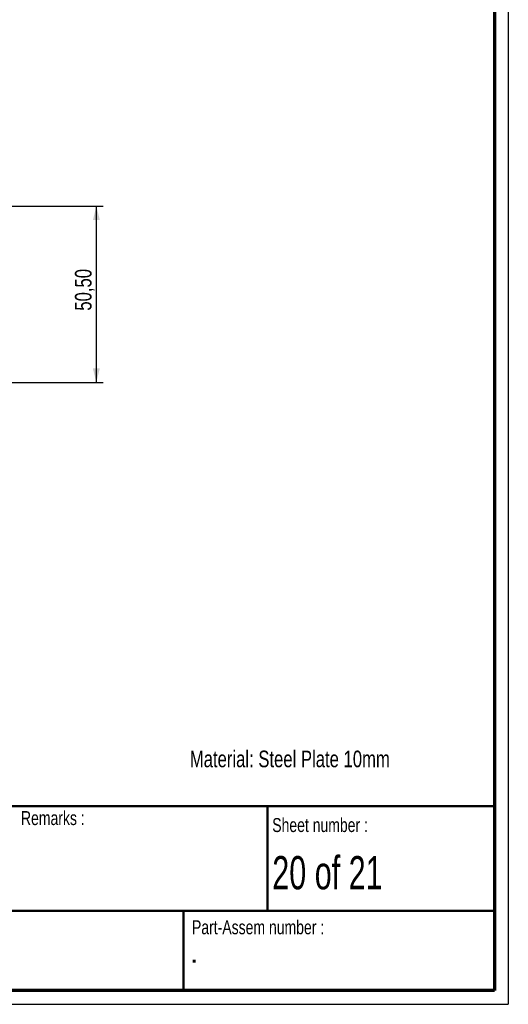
# Paper-space layout 'MA-KB-Support Cube Mounting Bracket' of a CAD drawing. Header units: millimetres. Extents: x 7 to 203, y 7 to 289.
# Tile 3 of 4: x 133 to 203, y 7 to 148. Entities that reach past the tile are written whole.
import ezdxf

# ---------------------------------------------------------------- set-up
doc = ezdxf.new("R2010")
doc.units = ezdxf.units.MM
for name, color, linetype in [('FORMAT', 7, 'Continuous'), ('LAYER1', 7, 'Continuous'), ('LAYER2', 7, 'Continuous'), ('LOGO', 7, 'Continuous')]:
    doc.layers.add(name, color=color, linetype=linetype)
doc.styles.add('SLDTEXTSTYLE1', font='TXT', dxfattribs={"width": 0.75})
doc.styles.add('SLDTEXTSTYLE12', font='TXT', dxfattribs={"width": 0.6875})
doc.styles.add('SLDTEXTSTYLE4', font='TXT', dxfattribs={"width": 0.37675})
doc.dimstyles.new('SLDDIMSTYLE24', dxfattribs={"dimtxt": 2.38125, "dimasz": 2, "dimexe": 0, "dimexo": 0.0625, "dimgap": 0.595313, "dimtad": 1, "dimlfac": 2, "dimrnd": 1e-09, "dimzin": 12, "dimdsep": 46, "dimtxsty": 'SLDTEXTSTYLE1', "dimsah": 1, "dimcen": 0.09, "dimadec": 0, "dimazin": 3, "dimtfac": 1, "dimtofl": 0, "dimtmove": 0, "dimatfit": 3, "dimfxl": 1, "dimfrac": 2, "dimtolj": 1, "dimtzin": 12, "dimarcsym": 0})

# ---------------------------------------------------------------- blocks, each defined once
blk = doc.blocks.new('_D_100')
at = {"layer": 'LOGO'}
for p, q in [((100.48, 121.75), (145.3, 121.75)), ((144.3, 96.5), (144.3, 121.75)), ((100.48, 96.5), (145.3, 96.5))]:
    blk.add_line(p, q, dxfattribs=at)
for points in [[(144.3, 121.75), (143.8, 119.75), (144.8, 119.75)], [(144.3, 96.5), (144.8, 98.5), (143.8, 98.5)]]:
    blk.add_solid(points, dxfattribs=at)
at = {"layer": 'LOGO', "insert": (141.23, 106.78), "char_height": 2.381, "attachment_point": 1, "rotation": 90, "style": 'SLDTEXTSTYLE1'}
blk.add_mtext('50,50', dxfattribs=at)

psp = doc.layouts.new('MA-KB-Support Cube Mounting Bracket')

# ---------------------------------------------------------------- linework, layer by layer
at = {"layer": 'LAYER1', "lineweight": 50}
for p, q in [((8.8519, 35.7839), (201.3519, 35.7839)), ((168.849, 20.7839), (168.849, 35.7839)), ((8.8519, 20.7839), (201.3519, 20.7839)), ((156.8106, 9.39), (156.8106, 20.7839))]:
    psp.add_line(p, q, dxfattribs=at)
at = {"layer": 'LAYER2', "lineweight": 70}
for p, q in [((201.3519, 287.7022), (201.3519, 9.39)), ((201.3519, 9.39), (8.8519, 9.39))]:
    psp.add_line(p, q, dxfattribs=at)
at = {"layer": 'LOGO'}
for p in [(203.353, 289.0178), (6.8519, 7.39)]:
    psp.add_line(p, (203.353, 7.39), dxfattribs=at)

# ---------------------------------------------------------------- texts
at = {"layer": 'FORMAT', "color": 218, "insert": (69.1194, 15.9554), "char_height": 3.704167, "attachment_point": 1, "style": 'SLDTEXTSTYLE4'}
psp.add_mtext('MA-KB-Support Cube Mounting Bracket', dxfattribs=at)
at = {"layer": 'LAYER1', "char_height": 2, "attachment_point": 1, "style": 'SLDTEXTSTYLE1'}
for s, insert in [('Remarks :', (133.4949, 35.0727)), ('Sheet number :', (169.5145, 34.0759)), ('Part-Assem number :', (158.0094, 19.4293))]:
    psp.add_mtext(s, dxfattribs=dict(at, insert=insert))
at = {"layer": 'LOGO', "attachment_point": 1}
for s, insert, char_height, style in [('Material: Steel Plate 10mm', (157.6979, 43.7395), 2.38125, 'SLDTEXTSTYLE1'), ('20 of 21', (169.5145, 28.6306), 4.7625, 'SLDTEXTSTYLE12')]:
    psp.add_mtext(s, dxfattribs=dict(at, insert=insert, char_height=char_height, style=style))
at = {"layer": 'LOGO', "color": 218, "insert": (158.0094, 15.8317), "char_height": 3.7042, "attachment_point": 1, "style": 'SLDTEXTSTYLE4'}
psp.add_mtext('-', dxfattribs=at)

# ---------------------------------------------------------------- dimensions: what is measured, and where the dimension line sits
at = {"layer": 'LOGO'}
dim = psp.add_linear_dim(base=(144.3004, 121.7461), p1=(99.478, 96.4961), p2=(99.478, 121.7461), angle=90, dimstyle='SLDDIMSTYLE24', dxfattribs=at)
dim.commit()
dim.dimension.update_dxf_attribs({"geometry": '_D_100', "text_midpoint": (144.3004, 110.7358), "dimtype": 160})

doc.saveas('drawing.dxf')
